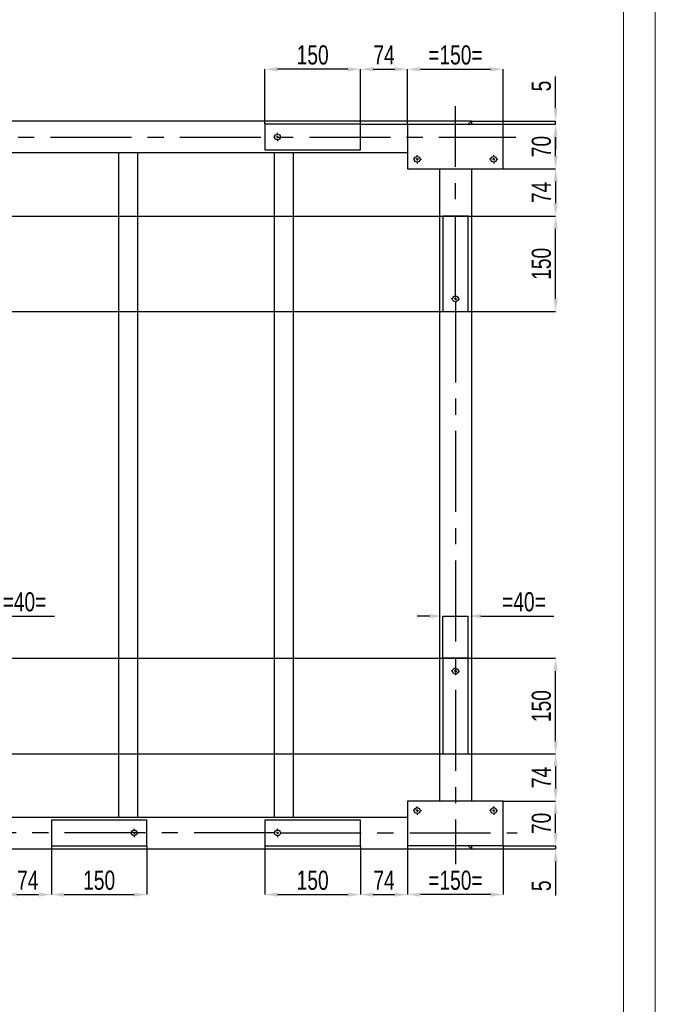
# Model space of a CAD drawing. Header units: millimetres. Extents: x 0 to 841, y 0 to 594.
# Tile 13 of 14: x 741 to 841, y 291 to 446. Entities that reach past the tile are written whole.
import ezdxf

# ---------------------------------------------------------------- set-up
doc = ezdxf.new("R2010")
doc.units = ezdxf.units.MM
doc.header["$PDSIZE"] = -1
doc.linetypes.add('CENTERX2', pattern=[20.32, 12.7, -2.54, 2.54, -2.54])
doc.layers.add('COTES', color=1, linetype='Continuous')
doc.layers.add('TRAIT-MIXTES', color=3, linetype='CENTERX2')
doc.layers.add('TRAIT-FORT', color=4, linetype='Continuous', lineweight=25)
doc.styles.add('SLDTEXTSTYLE0', font='TXT', dxfattribs={"width": 0.75})
doc.dimstyles.new('SLDDIMSTYLE0', dxfattribs={"dimtxt": 3, "dimasz": 2, "dimexe": 0, "dimexo": 0.0625, "dimgap": 0.75, "dimtad": 1, "dimdec": 0, "dimlfac": 10, "dimrnd": 1e-09, "dimzin": 12, "dimdsep": 46, "dimtxsty": 'SLDTEXTSTYLE0', "dimsah": 1, "dimcen": 0.09, "dimadec": 0, "dimazin": 3, "dimtfac": 1, "dimtdec": 0, "dimtofl": 0, "dimtmove": 0, "dimatfit": 3, "dimfxl": 1, "dimfrac": 2, "dimtolj": 1, "dimtzin": 12, "dimarcsym": 0})
doc.dimstyles.new('SLDDIMSTYLE1', dxfattribs={"dimtxt": 3, "dimasz": 2, "dimexe": 0, "dimexo": 0.0625, "dimgap": 0.75, "dimtad": 1, "dimdec": 0, "dimlfac": 10, "dimrnd": 1e-09, "dimzin": 12, "dimdsep": 46, "dimtxsty": 'SLDTEXTSTYLE0', "dimsah": 1, "dimcen": 0.09, "dimadec": 0, "dimazin": 3, "dimtfac": 1, "dimtdec": 0, "dimtmove": 0, "dimatfit": 0, "dimfxl": 1, "dimfrac": 2, "dimtolj": 1, "dimtzin": 12, "dimarcsym": 0})

# ---------------------------------------------------------------- blocks, each defined once
blk = doc.blocks.new('_D_74')
at = {"layer": 'COTES', "color": 0, "lineweight": -2, "transparency": 16777216}
for p, q in [((802.14, 429.17), (802.14, 437.73)), ((804.14, 437.73), (815.14, 437.73)), ((817.14, 429.17), (817.14, 437.73))]:
    blk.add_line(p, q, dxfattribs=at)
at = {"layer": 'COTES', "color": 0, "transparency": 16777216}
for points in [[(804.14, 438.06), (804.14, 437.39), (802.14, 437.73)], [(815.14, 438.06), (815.14, 437.39), (817.14, 437.73)]]:
    blk.add_solid(points, dxfattribs=at)
at = {"layer": 'Defpoints', "color": 0, "transparency": 16777216}
for p in [(817.14, 437.73), (802.14, 429.1), (817.14, 429.1)]:
    blk.add_point(p, dxfattribs=at)
at = {"layer": 'COTES', "color": 0, "transparency": 16777216, "insert": (809.64, 441.48), "char_height": 3, "attachment_point": 2, "style": 'SLDTEXTSTYLE0'}
blk.add_mtext('\\A1;=150=', dxfattribs=at)
blk = doc.blocks.new('_D_75')
at = {"layer": 'COTES', "color": 0, "lineweight": -2, "transparency": 16777216}
for p, q in [((779.74, 429.17), (779.74, 437.73)), ((792.74, 437.73), (781.74, 437.73)), ((794.74, 429.17), (794.74, 437.73))]:
    blk.add_line(p, q, dxfattribs=at)
at = {"layer": 'COTES', "color": 0, "transparency": 16777216}
for points in [[(781.74, 438.06), (781.74, 437.39), (779.74, 437.73)], [(792.74, 438.06), (792.74, 437.39), (794.74, 437.73)]]:
    blk.add_solid(points, dxfattribs=at)
at = {"layer": 'Defpoints', "color": 0, "transparency": 16777216}
for p in [(779.74, 437.73), (779.74, 429.1), (794.74, 429.1)]:
    blk.add_point(p, dxfattribs=at)
at = {"layer": 'COTES', "color": 0, "transparency": 16777216, "insert": (787.24, 441.48), "char_height": 3, "attachment_point": 2, "style": 'SLDTEXTSTYLE0'}
blk.add_mtext('\\A1;150', dxfattribs=at)
blk = doc.blocks.new('_D_76')
at = {"layer": 'COTES', "color": 0, "lineweight": -2, "transparency": 16777216}
for p, q in [((794.74, 429.17), (794.74, 437.73)), ((796.74, 437.73), (800.14, 437.73)), ((802.14, 429.17), (802.14, 437.73))]:
    blk.add_line(p, q, dxfattribs=at)
at = {"layer": 'COTES', "color": 0, "transparency": 16777216}
for points in [[(796.74, 438.06), (796.74, 437.39), (794.74, 437.73)], [(800.14, 438.06), (800.14, 437.39), (802.14, 437.73)]]:
    blk.add_solid(points, dxfattribs=at)
at = {"layer": 'Defpoints', "color": 0, "transparency": 16777216}
for p in [(802.14, 437.73), (794.74, 429.1), (802.14, 429.1)]:
    blk.add_point(p, dxfattribs=at)
at = {"layer": 'COTES', "color": 0, "transparency": 16777216, "insert": (798.44, 441.48), "char_height": 3, "attachment_point": 2, "style": 'SLDTEXTSTYLE0'}
blk.add_mtext('\\A1;74', dxfattribs=at)
blk = doc.blocks.new('_D_89')
at = {"layer": 'COTES', "color": 0, "lineweight": -2, "transparency": 16777216}
for p, q in [((738.84, 315.84), (738.84, 308.23)), ((746.24, 315.84), (746.24, 308.23)), ((740.84, 308.23), (744.24, 308.23))]:
    blk.add_line(p, q, dxfattribs=at)
at = {"layer": 'COTES', "color": 0, "transparency": 16777216}
for points in [[(740.84, 308.56), (740.84, 307.9), (738.84, 308.23)], [(744.24, 308.56), (744.24, 307.9), (746.24, 308.23)]]:
    blk.add_solid(points, dxfattribs=at)
at = {"layer": 'Defpoints', "color": 0, "transparency": 16777216}
for p in [(738.84, 315.9), (746.24, 315.9), (746.24, 308.23)]:
    blk.add_point(p, dxfattribs=at)
at = {"layer": 'COTES', "color": 0, "transparency": 16777216, "insert": (742.54, 311.98), "char_height": 3, "attachment_point": 2, "style": 'SLDTEXTSTYLE0'}
blk.add_mtext('\\A1;74', dxfattribs=at)
blk = doc.blocks.new('_D_90')
at = {"layer": 'COTES', "color": 0, "lineweight": -2, "transparency": 16777216}
for p, q in [((746.24, 315.84), (746.24, 308.23)), ((761.24, 315.84), (761.24, 308.23)), ((748.24, 308.23), (759.24, 308.23))]:
    blk.add_line(p, q, dxfattribs=at)
at = {"layer": 'COTES', "color": 0, "transparency": 16777216}
for points in [[(748.24, 308.56), (748.24, 307.9), (746.24, 308.23)], [(759.24, 308.56), (759.24, 307.9), (761.24, 308.23)]]:
    blk.add_solid(points, dxfattribs=at)
at = {"layer": 'Defpoints', "color": 0, "transparency": 16777216}
for p in [(746.24, 315.9), (761.24, 315.9), (761.24, 308.23)]:
    blk.add_point(p, dxfattribs=at)
at = {"layer": 'COTES', "color": 0, "transparency": 16777216, "insert": (753.74, 311.98), "char_height": 3, "attachment_point": 2, "style": 'SLDTEXTSTYLE0'}
blk.add_mtext('\\A1;150', dxfattribs=at)
blk = doc.blocks.new('_D_91')
at = {"layer": 'COTES', "color": 0, "lineweight": -2, "transparency": 16777216}
for p, q in [((802.14, 315.84), (802.14, 308.23)), ((817.14, 315.84), (817.14, 308.23)), ((815.14, 308.23), (804.14, 308.23))]:
    blk.add_line(p, q, dxfattribs=at)
at = {"layer": 'COTES', "color": 0, "transparency": 16777216}
for points in [[(804.14, 308.56), (804.14, 307.9), (802.14, 308.23)], [(815.14, 308.56), (815.14, 307.9), (817.14, 308.23)]]:
    blk.add_solid(points, dxfattribs=at)
at = {"layer": 'Defpoints', "color": 0, "transparency": 16777216}
for p in [(802.14, 315.9), (817.14, 315.9), (802.14, 308.23)]:
    blk.add_point(p, dxfattribs=at)
at = {"layer": 'COTES', "color": 0, "transparency": 16777216, "insert": (809.64, 311.98), "char_height": 3, "attachment_point": 2, "style": 'SLDTEXTSTYLE0'}
blk.add_mtext('\\A1;=150=', dxfattribs=at)
blk = doc.blocks.new('_D_92')
at = {"layer": 'COTES', "color": 0, "lineweight": -2, "transparency": 16777216}
for p, q in [((779.74, 315.84), (779.74, 308.23)), ((794.74, 315.84), (794.74, 308.23)), ((781.74, 308.23), (792.74, 308.23))]:
    blk.add_line(p, q, dxfattribs=at)
at = {"layer": 'COTES', "color": 0, "transparency": 16777216}
for points in [[(781.74, 308.56), (781.74, 307.9), (779.74, 308.23)], [(792.74, 308.56), (792.74, 307.9), (794.74, 308.23)]]:
    blk.add_solid(points, dxfattribs=at)
at = {"layer": 'Defpoints', "color": 0, "transparency": 16777216}
for p in [(779.74, 315.9), (794.74, 315.9), (794.74, 308.23)]:
    blk.add_point(p, dxfattribs=at)
at = {"layer": 'COTES', "color": 0, "transparency": 16777216, "insert": (787.24, 311.98), "char_height": 3, "attachment_point": 2, "style": 'SLDTEXTSTYLE0'}
blk.add_mtext('\\A1;150', dxfattribs=at)
blk = doc.blocks.new('_D_93')
at = {"layer": 'COTES', "color": 0, "lineweight": -2, "transparency": 16777216}
for p, q in [((794.74, 315.84), (794.74, 308.23)), ((802.14, 315.84), (802.14, 308.23)), ((796.74, 308.23), (800.14, 308.23))]:
    blk.add_line(p, q, dxfattribs=at)
at = {"layer": 'COTES', "color": 0, "transparency": 16777216}
for points in [[(796.74, 308.56), (796.74, 307.9), (794.74, 308.23)], [(800.14, 308.56), (800.14, 307.9), (802.14, 308.23)]]:
    blk.add_solid(points, dxfattribs=at)
at = {"layer": 'Defpoints', "color": 0, "transparency": 16777216}
for p in [(794.74, 315.9), (802.14, 315.9), (802.14, 308.23)]:
    blk.add_point(p, dxfattribs=at)
at = {"layer": 'COTES', "color": 0, "transparency": 16777216, "insert": (798.44, 311.98), "char_height": 3, "attachment_point": 2, "style": 'SLDTEXTSTYLE0'}
blk.add_mtext('\\A1;74', dxfattribs=at)
blk = doc.blocks.new('_D_94')
at = {"layer": 'COTES', "color": 0, "lineweight": -2, "transparency": 16777216}
for p, q in [((557.3, 414.7), (825.36, 414.7)), ((825.36, 401.7), (825.36, 412.7)), ((557.3, 399.7), (825.36, 399.7))]:
    blk.add_line(p, q, dxfattribs=at)
at = {"layer": 'COTES', "color": 0, "transparency": 16777216}
for points in [[(825.03, 412.7), (825.69, 412.7), (825.36, 414.7)], [(825.03, 401.7), (825.69, 401.7), (825.36, 399.7)]]:
    blk.add_solid(points, dxfattribs=at)
at = {"layer": 'Defpoints', "color": 0, "transparency": 16777216}
for p in [(557.24, 414.7), (825.36, 414.7), (557.24, 399.7)]:
    blk.add_point(p, dxfattribs=at)
at = {"layer": 'COTES', "color": 0, "transparency": 16777216, "insert": (821.61, 407.2), "char_height": 3, "attachment_point": 2, "rotation": 90, "style": 'SLDTEXTSTYLE0'}
blk.add_mtext('\\A1;150', dxfattribs=at)
blk = doc.blocks.new('_D_95')
at = {"layer": 'COTES', "color": 0, "lineweight": -2, "transparency": 16777216}
for p, q in [((601.6, 345.3), (825.36, 345.3)), ((825.36, 332.3), (825.36, 343.3)), ((601.6, 330.3), (825.36, 330.3))]:
    blk.add_line(p, q, dxfattribs=at)
at = {"layer": 'COTES', "color": 0, "transparency": 16777216}
for points in [[(825.03, 343.3), (825.69, 343.3), (825.36, 345.3)], [(825.03, 332.3), (825.69, 332.3), (825.36, 330.3)]]:
    blk.add_solid(points, dxfattribs=at)
at = {"layer": 'Defpoints', "color": 0, "transparency": 16777216}
for p in [(601.54, 345.3), (825.36, 345.3), (601.54, 330.3)]:
    blk.add_point(p, dxfattribs=at)
at = {"layer": 'COTES', "color": 0, "transparency": 16777216, "insert": (821.61, 337.8), "char_height": 3, "attachment_point": 2, "rotation": 90, "style": 'SLDTEXTSTYLE0'}
blk.add_mtext('\\A1;150', dxfattribs=at)
blk = doc.blocks.new('_D_96')
at = {"layer": 'COTES', "color": 0, "lineweight": -2, "transparency": 16777216}
for p, q in [((817.2, 422.1), (825.36, 422.1)), ((825.36, 420.1), (825.36, 416.7)), ((811.7, 414.7), (825.36, 414.7))]:
    blk.add_line(p, q, dxfattribs=at)
at = {"layer": 'COTES', "color": 0, "transparency": 16777216}
for points in [[(825.03, 420.1), (825.69, 420.1), (825.36, 422.1)], [(825.03, 416.7), (825.69, 416.7), (825.36, 414.7)]]:
    blk.add_solid(points, dxfattribs=at)
at = {"layer": 'Defpoints', "color": 0, "transparency": 16777216}
for p in [(817.14, 422.1), (811.64, 414.7), (825.36, 414.7)]:
    blk.add_point(p, dxfattribs=at)
at = {"layer": 'COTES', "color": 0, "transparency": 16777216, "insert": (821.61, 418.4), "char_height": 3, "attachment_point": 2, "rotation": 90, "style": 'SLDTEXTSTYLE0'}
blk.add_mtext('\\A1;74', dxfattribs=at)
blk = doc.blocks.new('_D_97')
at = {"layer": 'COTES', "color": 0, "lineweight": -2, "transparency": 16777216}
for p, q in [((811.7, 330.3), (825.36, 330.3)), ((825.36, 328.3), (825.36, 324.9)), ((817.2, 322.9), (825.36, 322.9))]:
    blk.add_line(p, q, dxfattribs=at)
at = {"layer": 'COTES', "color": 0, "transparency": 16777216}
for points in [[(825.03, 328.3), (825.69, 328.3), (825.36, 330.3)], [(825.03, 324.9), (825.69, 324.9), (825.36, 322.9)]]:
    blk.add_solid(points, dxfattribs=at)
at = {"layer": 'Defpoints', "color": 0, "transparency": 16777216}
for p in [(811.64, 330.3), (817.14, 322.9), (825.36, 322.9)]:
    blk.add_point(p, dxfattribs=at)
at = {"layer": 'COTES', "color": 0, "transparency": 16777216, "insert": (821.61, 326.6), "char_height": 3, "attachment_point": 2, "rotation": 90, "style": 'SLDTEXTSTYLE0'}
blk.add_mtext('\\A1;74', dxfattribs=at)
blk = doc.blocks.new('_D_98')
at = {"layer": 'COTES', "color": 0, "lineweight": -2, "transparency": 16777216}
for p, q in [((817.2, 322.9), (825.36, 322.9)), ((825.36, 317.9), (825.36, 320.9)), ((817.2, 315.9), (825.36, 315.9))]:
    blk.add_line(p, q, dxfattribs=at)
at = {"layer": 'COTES', "color": 0, "transparency": 16777216}
for points in [[(825.03, 320.9), (825.69, 320.9), (825.36, 322.9)], [(825.03, 317.9), (825.69, 317.9), (825.36, 315.9)]]:
    blk.add_solid(points, dxfattribs=at)
at = {"layer": 'Defpoints', "color": 0, "transparency": 16777216}
for p in [(817.14, 322.9), (825.36, 322.9), (817.14, 315.9)]:
    blk.add_point(p, dxfattribs=at)
at = {"layer": 'COTES', "color": 0, "transparency": 16777216, "insert": (821.61, 319.4), "char_height": 3, "attachment_point": 2, "rotation": 90, "style": 'SLDTEXTSTYLE0'}
blk.add_mtext('\\A1;70', dxfattribs=at)
blk = doc.blocks.new('_D_99')
at = {"layer": 'COTES', "color": 0, "lineweight": -2, "transparency": 16777216}
for p, q in [((817.2, 429.1), (825.36, 429.1)), ((825.36, 424.1), (825.36, 427.1)), ((817.2, 422.1), (825.36, 422.1))]:
    blk.add_line(p, q, dxfattribs=at)
at = {"layer": 'COTES', "color": 0, "transparency": 16777216}
for points in [[(825.03, 427.1), (825.69, 427.1), (825.36, 429.1)], [(825.03, 424.1), (825.69, 424.1), (825.36, 422.1)]]:
    blk.add_solid(points, dxfattribs=at)
at = {"layer": 'Defpoints', "color": 0, "transparency": 16777216}
for p in [(817.14, 429.1), (825.36, 429.1), (817.14, 422.1)]:
    blk.add_point(p, dxfattribs=at)
at = {"layer": 'COTES', "color": 0, "transparency": 16777216, "insert": (821.61, 425.6), "char_height": 3, "attachment_point": 2, "rotation": 90, "style": 'SLDTEXTSTYLE0'}
blk.add_mtext('\\A1;70', dxfattribs=at)
blk = doc.blocks.new('_D_104')
at = {"layer": 'COTES', "color": 0, "lineweight": -2, "transparency": 16777216}
for p, q in [((825.36, 431.6), (825.36, 436.6)), ((812.2, 429.6), (825.36, 429.6)), ((825.36, 429.1), (825.36, 429.6)), ((794.8, 429.1), (825.36, 429.1)), ((825.36, 427.1), (825.36, 425.1))]:
    blk.add_line(p, q, dxfattribs=at)
at = {"layer": 'COTES', "color": 0, "transparency": 16777216}
for points in [[(825.03, 431.6), (825.69, 431.6), (825.36, 429.6)], [(825.03, 427.1), (825.69, 427.1), (825.36, 429.1)]]:
    blk.add_solid(points, dxfattribs=at)
at = {"layer": 'Defpoints', "color": 0, "transparency": 16777216}
for p in [(812.14, 429.6), (825.36, 429.6), (794.74, 429.1)]:
    blk.add_point(p, dxfattribs=at)
at = {"layer": 'COTES', "color": 0, "transparency": 16777216, "insert": (821.61, 435.1), "char_height": 3, "attachment_point": 2, "rotation": 90, "style": 'SLDTEXTSTYLE0'}
blk.add_mtext('\\A1;5', dxfattribs=at)
blk = doc.blocks.new('_D_105')
at = {"layer": 'COTES', "color": 0, "lineweight": -2, "transparency": 16777216}
for p, q in [((825.36, 317.9), (825.36, 319.9)), ((812.2, 315.4), (825.36, 315.4)), ((817.2, 315.9), (825.36, 315.9)), ((825.36, 315.9), (825.36, 315.4)), ((825.36, 313.4), (825.36, 308.11))]:
    blk.add_line(p, q, dxfattribs=at)
at = {"layer": 'COTES', "color": 0, "transparency": 16777216}
for points in [[(825.03, 317.9), (825.69, 317.9), (825.36, 315.9)], [(825.03, 313.4), (825.69, 313.4), (825.36, 315.4)]]:
    blk.add_solid(points, dxfattribs=at)
at = {"layer": 'Defpoints', "color": 0, "transparency": 16777216}
for p in [(812.14, 315.4), (817.14, 315.9), (825.36, 315.4)]:
    blk.add_point(p, dxfattribs=at)
at = {"layer": 'COTES', "color": 0, "transparency": 16777216, "insert": (821.61, 309.61), "char_height": 3, "attachment_point": 2, "rotation": 90, "style": 'SLDTEXTSTYLE0'}
blk.add_mtext('\\A1;5', dxfattribs=at)
blk = doc.blocks.new('_D_110')
at = {"layer": 'COTES', "color": 0, "lineweight": -2, "transparency": 16777216}
for p, q in [((727.34, 351.92), (725.34, 351.92)), ((729.34, 345.37), (729.34, 351.92)), ((729.34, 351.92), (733.34, 351.92)), ((733.34, 345.37), (733.34, 351.92)), ((735.34, 351.92), (746.71, 351.92))]:
    blk.add_line(p, q, dxfattribs=at)
at = {"layer": 'COTES', "color": 0, "transparency": 16777216}
for points in [[(727.34, 352.26), (727.34, 351.59), (729.34, 351.92)], [(735.34, 352.26), (735.34, 351.59), (733.34, 351.92)]]:
    blk.add_solid(points, dxfattribs=at)
at = {"layer": 'Defpoints', "color": 0, "transparency": 16777216}
for p in [(729.34, 351.92), (729.34, 345.3), (733.34, 345.3)]:
    blk.add_point(p, dxfattribs=at)
at = {"layer": 'COTES', "color": 0, "transparency": 16777216, "insert": (742.02, 355.67), "char_height": 3, "attachment_point": 2, "style": 'SLDTEXTSTYLE0'}
blk.add_mtext('\\A1;=40=', dxfattribs=at)
blk = doc.blocks.new('_D_111')
at = {"layer": 'COTES', "color": 0, "lineweight": -2, "transparency": 16777216}
for p, q in [((805.64, 351.92), (803.64, 351.92)), ((807.64, 345.37), (807.64, 351.92)), ((807.64, 351.92), (811.64, 351.92)), ((811.64, 345.37), (811.64, 351.92)), ((813.64, 351.92), (825.07, 351.92))]:
    blk.add_line(p, q, dxfattribs=at)
at = {"layer": 'COTES', "color": 0, "transparency": 16777216}
for points in [[(805.64, 352.26), (805.64, 351.59), (807.64, 351.92)], [(813.64, 352.26), (813.64, 351.59), (811.64, 351.92)]]:
    blk.add_solid(points, dxfattribs=at)
at = {"layer": 'Defpoints', "color": 0, "transparency": 16777216}
for p in [(807.64, 351.92), (807.64, 345.3), (811.64, 345.3)]:
    blk.add_point(p, dxfattribs=at)
at = {"layer": 'COTES', "color": 0, "transparency": 16777216, "insert": (820.39, 355.67), "char_height": 3, "attachment_point": 2, "style": 'SLDTEXTSTYLE0'}
blk.add_mtext('\\A1;=40=', dxfattribs=at)
blk = doc.blocks.new('SW_CENTERMARKSYMBOL_10')
at = {"layer": 'TRAIT-MIXTES', "color": 0}
blk.add_line((0.4, 0), (235.96, 0), dxfattribs=at)
blk = doc.blocks.new('SW_CENTERMARKSYMBOL_16')
at = {"layer": 'TRAIT-MIXTES', "color": 0}
for p, q in [((-0.4, 0), (-0.65, 0)), ((0, 0), (-0.2, 0)), ((0, 0.4), (0, 0.65)), ((0, 0), (0, 0.2)), ((0, 0), (0, -0.2)), ((0, 0), (0.2, 0)), ((0.4, 0), (0.65, 0)), ((0, -0.4), (0, -0.65))]:
    blk.add_line(p, q, dxfattribs=at)
blk = doc.blocks.new('SW_CENTERMARKSYMBOL_21')
at = {"layer": 'TRAIT-MIXTES', "color": 0}
for p, q in [((-0.4, 0), (-0.65, 0)), ((0, 0), (-0.2, 0)), ((0, 0.4), (0, 0.65)), ((0, 0), (0, 0.2)), ((0, 0), (0, -0.2)), ((0, 0), (0.2, 0)), ((0.4, 0), (0.65, 0)), ((0, -0.4), (0, -0.65))]:
    blk.add_line(p, q, dxfattribs=at)
blk = doc.blocks.new('SW_CENTERMARKSYMBOL_22')
at = {"layer": 'TRAIT-MIXTES', "color": 0}
for p, q in [((-0.4, 0), (-0.65, 0)), ((0, 0), (-0.2, 0)), ((0, 0.4), (0, 0.65)), ((0, 0), (0, 0.2)), ((0, 0), (0, -0.2)), ((0, 0), (0.2, 0)), ((0.4, 0), (0.65, 0)), ((0, -0.4), (0, -0.65))]:
    blk.add_line(p, q, dxfattribs=at)
blk = doc.blocks.new('SW_CENTERMARKSYMBOL_23')
at = {"layer": 'TRAIT-MIXTES', "color": 0}
for p, q in [((-0.4, 0), (-0.65, 0)), ((0, 0), (-0.2, 0)), ((0, 0.4), (0, 0.65)), ((0, 0), (0, 0.2)), ((0, 0), (0, -0.2)), ((0, 0), (0.2, 0)), ((0.4, 0), (0.65, 0)), ((0, -0.4), (0, -0.65))]:
    blk.add_line(p, q, dxfattribs=at)
blk = doc.blocks.new('SW_CENTERMARKSYMBOL_29')
at = {"layer": 'TRAIT-MIXTES', "color": 0}
for p, q in [((-0.4, 0), (-0.65, 0)), ((0, 0), (-0.2, 0)), ((0, 0.4), (0, 0.65)), ((0, 0), (0, 0.2)), ((0, 0), (0, -0.2)), ((0, 0), (0.2, 0)), ((0.4, 0), (0.65, 0)), ((0, -0.4), (0, -0.65))]:
    blk.add_line(p, q, dxfattribs=at)
blk = doc.blocks.new('SW_CENTERMARKSYMBOL_33')
at = {"layer": 'TRAIT-MIXTES', "color": 0}
for p, q in [((-0.4, 0), (-0.65, 0)), ((0, 0), (-0.2, 0)), ((0, 0.4), (0, 0.65)), ((0, 0), (0, 0.2)), ((0, 0), (0, -0.2)), ((0, 0), (0.2, 0)), ((0.4, 0), (0.65, 0)), ((0, -0.4), (0, -0.65))]:
    blk.add_line(p, q, dxfattribs=at)
blk = doc.blocks.new('SW_CENTERMARKSYMBOL_34')
at = {"layer": 'TRAIT-MIXTES', "color": 0}
for p, q in [((-0.4, 0), (-0.65, 0)), ((0, 0), (-0.2, 0)), ((0, 0.4), (0, 0.65)), ((0, 0), (0, 0.2)), ((0, 0), (0, -0.2)), ((0, 0), (0.2, 0)), ((0.4, 0), (0.65, 0)), ((0, -0.4), (0, -0.65))]:
    blk.add_line(p, q, dxfattribs=at)
blk = doc.blocks.new('SW_CENTERMARKSYMBOL_35')
at = {"layer": 'TRAIT-MIXTES', "color": 0}
for p, q in [((0, 0.4), (0, 30.25)), ((-0.4, 0), (-0.65, 0)), ((0, 0), (-0.2, 0)), ((0, 0), (0, 0.2)), ((0, 0), (0, -0.2)), ((0, 0), (0.2, 0)), ((0.4, 0), (0.65, 0)), ((0, -0.4), (0, -88.68))]:
    blk.add_line(p, q, dxfattribs=at)
blk = doc.blocks.new('SW_CENTERMARKSYMBOL_36')
at = {"layer": 'TRAIT-MIXTES', "color": 0}
for p, q in [((-0.4, 0), (-266.37, 0)), ((0, 0), (-0.2, 0)), ((0, 0.4), (0, 0.65)), ((0, 0), (0, 0.2)), ((0, 0), (0, -0.2)), ((0, 0), (0.2, 0)), ((0.4, 0), (37.61, 0)), ((0, -0.4), (0, -0.65))]:
    blk.add_line(p, q, dxfattribs=at)

msp = doc.modelspace()

# ---------------------------------------------------------------- linework, layer by layer
at = {"lineweight": 18}
for p, q in [((841, 594), (841, 0)), ((836, 589), (836, 5))]:
    msp.add_line(p, q, dxfattribs=at)
at = {"layer": 'TRAIT-FORT', "lineweight": 25}
for p, q in [((812.14, 429.6), (520.64, 429.6)), ((812.14, 429.6), (811.64, 429.1)), ((812.14, 429.6), (812.14, 429.1)), ((794.74, 429.1), (779.74, 429.1)), ((779.74, 429.1), (779.74, 425.1)), ((794.74, 425.1), (794.74, 429.1)), ((802.14, 429.1), (802.14, 422.1)), ((802.14, 429.1), (817.14, 429.1)), ((817.14, 422.1), (817.14, 429.1)), ((779.74, 425.1), (794.74, 425.1)), ((802.14, 424.6), (733.84, 424.6)), ((756.77, 424.6), (756.77, 320.4)), ((759.77, 424.6), (759.77, 320.4)), ((781.2, 424.6), (781.2, 320.4)), ((784.2, 424.6), (784.2, 320.4)), ((802.14, 422.1), (817.14, 422.1)), ((807.14, 422.1), (807.14, 322.9)), ((812.14, 422.1), (812.14, 322.9)), ((811.64, 414.7), (807.64, 414.7)), ((807.64, 414.7), (807.64, 399.7)), ((811.64, 399.7), (811.64, 414.7)), ((807.64, 399.7), (811.64, 399.7)), ((811.64, 345.3), (807.64, 345.3)), ((807.64, 345.3), (807.64, 330.3)), ((811.64, 330.3), (811.64, 345.3)), ((807.64, 330.3), (811.64, 330.3)), ((817.14, 322.9), (802.14, 322.9)), ((802.14, 322.9), (802.14, 315.9)), ((817.14, 315.9), (817.14, 322.9)), ((738.84, 320.4), (802.14, 320.4)), ((746.24, 319.9), (746.24, 315.9)), ((761.24, 319.9), (746.24, 319.9)), ((761.24, 315.9), (761.24, 319.9)), ((794.74, 319.9), (779.74, 319.9)), ((779.74, 319.9), (779.74, 315.9)), ((794.74, 315.9), (794.74, 319.9)), ((520.64, 315.4), (812.14, 315.4)), ((746.24, 315.9), (761.24, 315.9)), ((779.74, 315.9), (794.74, 315.9)), ((817.14, 315.9), (802.14, 315.9)), ((811.64, 315.9), (812.14, 315.4)), ((812.14, 315.9), (812.14, 315.4))]:
    msp.add_line(p, q, dxfattribs=at)
for centre in [(781.74, 427.1), (803.64, 423.6), (815.64, 423.6), (809.64, 401.7), (809.64, 343.3), (803.64, 321.4), (815.64, 321.4), (759.24, 317.9), (781.74, 317.9)]:
    msp.add_circle(centre, 0.45, dxfattribs=at)

# ---------------------------------------------------------------- block references
at = {"layer": 'TRAIT-MIXTES'}
for name, p in [('SW_CENTERMARKSYMBOL_35', (809.64, 401.7)), ('SW_CENTERMARKSYMBOL_10', (583.14, 427.1)), ('SW_CENTERMARKSYMBOL_16', (781.74, 427.1)), ('SW_CENTERMARKSYMBOL_34', (803.64, 423.6)), ('SW_CENTERMARKSYMBOL_33', (815.64, 423.6)), ('SW_CENTERMARKSYMBOL_21', (809.64, 343.3)), ('SW_CENTERMARKSYMBOL_23', (803.64, 321.4)), ('SW_CENTERMARKSYMBOL_22', (815.64, 321.4)), ('SW_CENTERMARKSYMBOL_36', (781.74, 317.9)), ('SW_CENTERMARKSYMBOL_29', (759.24, 317.9))]:
    msp.add_blockref(name, p, dxfattribs=at)

# ---------------------------------------------------------------- dimensions: what is measured, and where the dimension line sits
at = {"layer": 'COTES'}
for base, p1, p2, dimstyle, picture, middle in [((779.74, 437.73), (794.74, 429.1), (779.74, 429.1), 'SLDDIMSTYLE0', '_D_75', (787.24, 437.73)), ((802.14, 437.73), (794.74, 429.1), (802.14, 429.1), 'SLDDIMSTYLE1', '_D_76', (798.44, 437.73)), ((746.24, 308.23), (738.84, 315.9), (746.24, 315.9), 'SLDDIMSTYLE1', '_D_89', (742.54, 308.23)), ((761.24, 308.23), (746.24, 315.9), (761.24, 315.9), 'SLDDIMSTYLE0', '_D_90', (753.74, 308.23)), ((794.74, 308.23), (779.74, 315.9), (794.74, 315.9), 'SLDDIMSTYLE0', '_D_92', (787.24, 308.23)), ((802.14, 308.23), (794.74, 315.9), (802.14, 315.9), 'SLDDIMSTYLE1', '_D_93', (798.44, 308.23))]:
    dim = msp.add_linear_dim(base=base, p1=p1, p2=p2, dimstyle=dimstyle, dxfattribs=at)
    dim.commit()
    dim.dimension.update_dxf_attribs({"geometry": picture, "text_midpoint": middle, "dimtype": 160})
for base, p1, p2, dimstyle, picture, middle in [((817.14, 437.73), (802.14, 429.1), (817.14, 429.1), 'SLDDIMSTYLE0', '_D_74', (809.64, 437.73)), ((729.34, 351.92), (733.34, 345.3), (729.34, 345.3), 'SLDDIMSTYLE1', '_D_110', (742.02, 351.92)), ((807.64, 351.92), (811.64, 345.3), (807.64, 345.3), 'SLDDIMSTYLE1', '_D_111', (820.39, 351.92)), ((802.14, 308.23), (817.14, 315.9), (802.14, 315.9), 'SLDDIMSTYLE0', '_D_91', (809.64, 308.23))]:
    dim = msp.add_linear_dim(base=base, p1=p1, p2=p2, text='=<>=', dimstyle=dimstyle, dxfattribs=at)
    dim.commit()
    dim.dimension.update_dxf_attribs({"geometry": picture, "text_midpoint": middle, "dimtype": 160})
for base, p1, p2, dimstyle, picture, middle in [((825.36, 429.6), (794.74, 429.1), (812.14, 429.6), 'SLDDIMSTYLE1', '_D_104', (825.36, 435.1)), ((825.36, 429.1), (817.14, 422.1), (817.14, 429.1), 'SLDDIMSTYLE0', '_D_99', (825.36, 425.6)), ((825.36, 414.7), (817.14, 422.1), (811.64, 414.7), 'SLDDIMSTYLE0', '_D_96', (825.36, 418.4)), ((825.36, 414.7), (557.24, 399.7), (557.24, 414.7), 'SLDDIMSTYLE0', '_D_94', (825.36, 407.2)), ((825.36, 345.3), (601.54, 330.3), (601.54, 345.3), 'SLDDIMSTYLE0', '_D_95', (825.36, 337.8)), ((825.36, 322.9), (811.64, 330.3), (817.14, 322.9), 'SLDDIMSTYLE0', '_D_97', (825.36, 326.6)), ((825.36, 322.9), (817.14, 315.9), (817.14, 322.9), 'SLDDIMSTYLE0', '_D_98', (825.36, 319.4)), ((825.36, 315.4), (817.14, 315.9), (812.14, 315.4), 'SLDDIMSTYLE1', '_D_105', (825.36, 309.61))]:
    dim = msp.add_linear_dim(base=base, p1=p1, p2=p2, angle=90, dimstyle=dimstyle, dxfattribs=at)
    dim.commit()
    dim.dimension.update_dxf_attribs({"geometry": picture, "text_midpoint": middle, "dimtype": 160})

doc.saveas('drawing.dxf')
